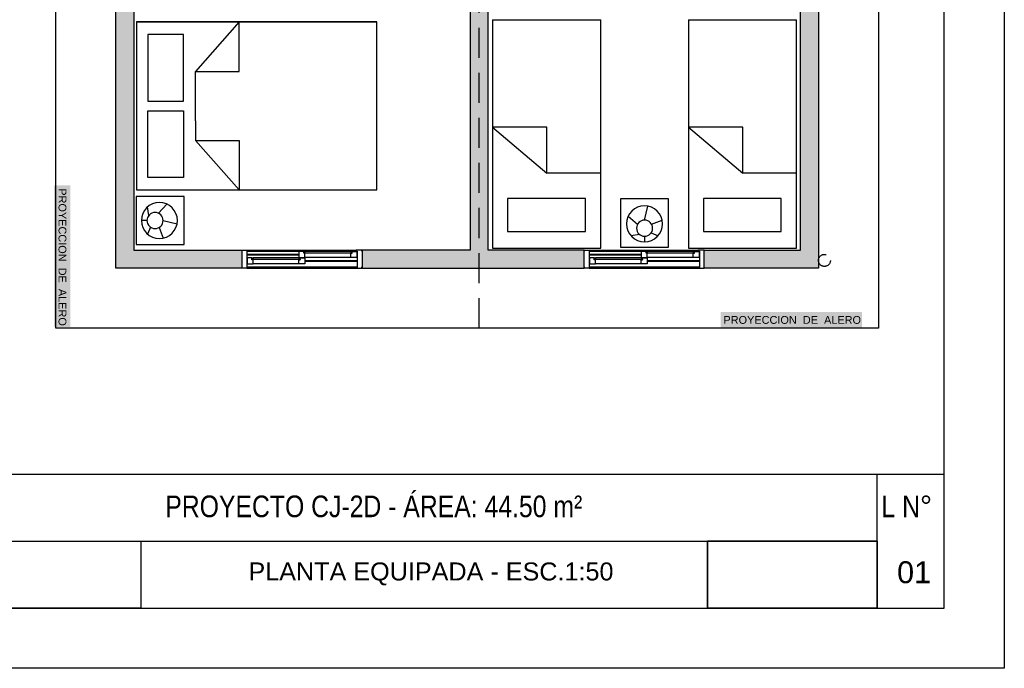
# Model space of a CAD drawing. Header units: millimetres. Extents: x 201 to 840, y 135 to 685.
# Tile 169 of 219: x 313.37 to 321.56, y 335.53 to 340.93. Entities that reach past the tile are written whole.
import ezdxf

# ---------------------------------------------------------------- set-up
doc = ezdxf.new("R2010")
doc.units = ezdxf.units.MM
doc.linetypes.add('HIDDEN', pattern=[0.375, 0.25, -0.125])
for name, color, linetype in [('01', 1, 'Continuous'), ('ABERTURAS', 2, 'Continuous'), ('EQUIPAMIENTO MOVIL', 1, 'Continuous'), ('LAMINA', 6, 'Continuous'), ('LLENO MURO', 251, 'Continuous'), ('muro', 6, 'Continuous'), ('piso', 1, 'Continuous'), ('pluvial', 30, 'Continuous'), ('PROYECCIONES', 2, 'Continuous'), ('TEXT', 4, 'Continuous'), ('TEXTO LAMINA', 2, 'Continuous')]:
    doc.layers.add(name, color=color, linetype=linetype)
doc.styles.add('ARIAL', font='arial.ttf', dxfattribs={"height": 0.06})
doc.styles.add('STYLE1', font='ARIALUNI.TTF', dxfattribs={"height": 0.09})
picture_1 = doc.add_image_def('image1.jpg', size_in_pixel=(635, 198))
picture_2 = doc.add_image_def('image2.png', size_in_pixel=(322, 127))
picture_3 = doc.add_image_def('image5.jpg', size_in_pixel=(635, 198))
picture_4 = doc.add_image_def('image6.png', size_in_pixel=(322, 127))

# ---------------------------------------------------------------- blocks, each defined once
blk = doc.blocks.new('A$C6A8D2FFF')
at = {"color": 1}
for p, q in [((0.2136, 0.2599), (0.1461, 0.3368)), ((0.2958, 0.2419), (0.3062, 0.3131)), ((0.1766, 0.2), (0.0604, 0.1718)), ((0.3106, 0.2), (0.3577, 0.2)), ((0.2095, 0.1423), (0.1752, 0.0535)), ((0.2812, 0.1446), (0.3067, 0.0873))]:
    blk.add_line(p, q, dxfattribs=at)
blk.add_lwpolyline([(0, 0.4), (0.4, 0.4), (0.4, 0), (0, 0)], close=True)
for centre, radius in [((0.2077, 0.2), 0.15), ((0.2436, 0.2), 0.067)]:
    blk.add_circle(centre, radius)
blk = doc.blocks.new('TYHYTH')
at = {"layer": 'EQUIPAMIENTO MOVIL', "color": 1}
for p, q in [((0.5712, 0.9908), (-0.8288, 0.9908)), ((-0.8288, 0.9908), (-0.8288, -1.0092)), ((0.5712, 0.9908), (0.5712, -1.0092)), ((0.5712, -1.0092), (0.5712, 0.9908)), ((-0.7236, 0.8969), (-0.169, 0.8969)), ((-0.7236, 0.5979), (-0.7236, 0.8969)), ((-0.169, 0.8969), (-0.169, 0.5979)), ((-0.169, 0.8969), (-0.169, 0.5979)), ((-0.0885, 0.8969), (-0.0885, 0.5979)), ((0.4661, 0.8969), (-0.0885, 0.8969)), ((0.4661, 0.8969), (-0.0885, 0.8969)), ((0.4661, 0.5979), (0.4661, 0.8969)), ((0.4661, 0.5979), (0.4661, 0.8969)), ((-0.169, 0.5979), (-0.7236, 0.5979)), ((-0.0885, 0.5979), (0.4661, 0.5979)), ((-0.0885, 0.5979), (0.4661, 0.5979)), ((-0.8288, 0.1369), (-0.4163, 0.5003)), ((-0.2538, 0.5003), (-0.4163, 0.5003)), ((-0.4163, 0.5003), (-0.4163, 0.1369)), ((-0.2538, 0.5003), (0.1587, 0.5003)), ((0.5712, 0.1369), (0.1587, 0.5003)), ((0.1587, 0.5003), (0.1587, 0.1369)), ((0.5712, -1.0092), (0.5712, 0.2908)), ((-0.4163, 0.1369), (-0.8288, 0.1369)), ((0.1587, 0.1369), (0.5712, 0.1369)), ((0.5712, -0.1592), (0.5712, -1.0092)), ((-0.8288, -1.0092), (0.5712, -1.0092)), ((-0.8288, -1.0092), (0.5712, -1.0092)), ((-0.8288, -1.0092), (0.5712, -1.0092))]:
    blk.add_line(p, q, dxfattribs=at)
blk = doc.blocks.new('45Y54')
for p, q in [((-0.861, 0.2597), (-0.861, -0.6403)), ((1.039, 0.2597), (-0.861, 0.2597)), ((0.147, 0.2597), (-0.2356, -0.1927)), ((0.147, -0.1927), (0.147, 0.2597)), ((1.039, 0.2597), (1.039, -0.6403)), ((-0.7208, 0.1348), (-0.7208, -0.5127)), ((-0.4462, 0.1348), (-0.7208, 0.1348)), ((-0.4462, -0.5127), (-0.4462, 0.1348)), ((-0.2356, -0.6403), (-0.2356, -0.1927)), ((-0.2356, -0.1927), (0.147, -0.1927)), ((-0.7208, -0.5127), (-0.4462, -0.5127)), ((-0.861, -0.6403), (1.039, -0.6403))]:
    blk.add_line(p, q)

msp = doc.modelspace()

# ---------------------------------------------------------------- hatches: boundary and pattern name
at = {"layer": 'LLENO MURO'}
h = msp.add_hatch(color=256, dxfattribs=at)
h.paths.add_polyline_path([(315.7638, 347.3642), (315.7155, 347.3642), (315.7155, 347.2142), (315.7638, 347.2142)])
h.paths.add_polyline_path([(316.1505, 342.0615), (314.3155, 342.0615), (314.3155, 342.5965), (314.1655, 342.5965), (314.1655, 338.8615), (315.2155, 338.8615), (315.2155, 339.0115), (314.3155, 339.0115), (314.3155, 341.9115), (316.1505, 341.9115)])
h.paths.add_polyline_path([(318.0655, 339.0115), (317.2655, 339.0115), (317.2655, 341.9115), (317.3655, 341.9115), (317.3655, 342.0615), (317.0155, 342.0615), (317.0155, 341.9115), (317.1155, 341.9115), (317.1155, 339.0115), (316.2155, 339.0115), (316.2155, 338.8615), (318.0655, 338.8615)])
h.paths.add_polyline_path([(319.0155, 345.4629), (318.8655, 345.4629), (318.8655, 344.6615), (318.2655, 344.6615), (318.2655, 344.5115), (318.8655, 344.5115), (318.8655, 344.4615), (319.0155, 344.4615)])
h.paths.add_polyline_path([(319.0155, 347.3642), (317.1905, 347.3642), (317.1905, 347.2142), (318.8655, 347.2142), (318.8655, 346.4629), (319.0155, 346.4629)])
h.paths.add_polyline_path([(317.1905, 347.3642), (315.7638, 347.3642), (315.7638, 347.2142), (316.4186, 347.2142), (316.4186, 347.166), (316.5686, 347.166), (316.5686, 347.2142), (317.1905, 347.2142)])
h.paths.add_polyline_path([(316.5686, 346.401), (316.4186, 346.401), (316.4186, 346.0133), (316.3836, 346.0133), (316.3836, 345.8633), (316.4186, 345.8633), (316.4186, 344.6615), (314.3155, 344.6615), (314.3155, 344.964), (314.1655, 344.964), (314.1655, 344.4615), (314.3155, 344.4615), (314.3155, 344.5115), (316.5686, 344.5115)])
h.paths.add_polyline_path([(315.6186, 346.0115), (314.1655, 346.0115), (314.1655, 345.564), (314.3155, 345.564), (314.3155, 345.8615), (315.6186, 345.8615)])
h.paths.add_polyline_path([(314.3155, 347.3642), (314.1655, 347.3642), (314.1655, 346.0115), (314.3155, 346.0115)])
h.paths.add_polyline_path([(320.0155, 342.0615), (319.0155, 342.0615), (319.0155, 342.5965), (318.8655, 342.5965), (318.8655, 342.0615), (318.2305, 342.0615), (318.2305, 341.9115), (319.8655, 341.9115), (319.8655, 339.0115), (319.0655, 339.0115), (319.0655, 338.8615), (320.0155, 338.8615)])
h.paths.add_polyline_path([(313.8839, 341.7333), (313.8839, 341.3572), (314.003, 341.3572), (314.003, 341.7333)])
h.paths.add_polyline_path([(313.6523, 339.5488), (313.6523, 338.3709), (313.7863, 338.3709), (313.7863, 339.5488)])
h.paths.add_polyline_path([(319.2015, 338.3606), (320.3794, 338.3606), (320.3794, 338.4945), (319.2015, 338.4945)])

# ---------------------------------------------------------------- linework, layer by layer
msp.add_lwpolyline([(312.0863, 335.5296), (312.0863, 350.7771), (321.563, 350.7771), (321.563, 335.5296)], close=True)
at = {"layer": 'ABERTURAS', "color": 1}
for p, q in [((315.2555, 338.977), (315.6905, 338.977)), ((315.2555, 338.972), (315.6905, 338.972)), ((315.2655, 339.0115), (316.1655, 339.0115)), ((315.2655, 339.0015), (316.1655, 339.0015)), ((316.1226, 338.9995), (315.7408, 338.9995)), ((318.1055, 338.977), (318.5405, 338.977)), ((318.1055, 338.972), (318.5405, 338.972)), ((318.1155, 339.0115), (319.0155, 339.0115)), ((318.1155, 339.0015), (319.0155, 339.0015)), ((318.9726, 338.9995), (318.5908, 338.9995)), ((315.6905, 338.896), (315.3082, 338.896)), ((315.6902, 338.946), (315.3084, 338.946)), ((316.1229, 338.9495), (315.7405, 338.9495)), ((315.7405, 338.9235), (316.1755, 338.9235)), ((315.7405, 338.9185), (316.1755, 338.9185)), ((318.5405, 338.896), (318.1582, 338.896)), ((318.5402, 338.946), (318.1584, 338.946)), ((318.9729, 338.9495), (318.5905, 338.9495)), ((318.5905, 338.9235), (319.0255, 338.9235)), ((318.5905, 338.9185), (319.0255, 338.9185)), ((315.2555, 338.8715), (316.1755, 338.8715)), ((316.1755, 338.8615), (315.2555, 338.8615)), ((315.2555, 338.8615), (316.1755, 338.8615)), ((318.1055, 338.8715), (319.0255, 338.8715)), ((319.0255, 338.8615), (318.1055, 338.8615)), ((318.1055, 338.8615), (319.0255, 338.8615))]:
    msp.add_line(p, q, dxfattribs=at)
at = {"layer": 'ABERTURAS'}
for points in [[(315.2181, 339.0015), (315.2181, 339.0115), (315.2655, 339.0115), (315.2655, 339.0015), (315.2555, 339.0015), (315.2555, 338.8615), (315.2181, 338.8615), (315.2181, 338.8715)], [(315.6905, 338.971), (315.6905, 338.9495), (315.7405, 338.9495), (315.7405, 338.9845), (315.7305, 338.9845), (315.7305, 338.9995), (315.6905, 338.9995), (315.6905, 338.978), (315.6905, 338.978), (315.6905, 338.971), (315.6905, 338.971)], [(316.1729, 338.971), (316.1729, 338.9495), (316.1229, 338.9495), (316.1229, 338.9845), (316.1329, 338.9845), (316.1329, 338.9995), (316.1729, 338.9995), (316.1729, 338.978), (316.1729, 338.978), (316.1729, 338.971), (316.1729, 338.971)], [(316.213, 339.0015), (316.213, 339.0115), (316.1655, 339.0115), (316.1655, 339.0015), (316.1755, 339.0015), (316.1755, 338.8615), (316.213, 338.8615), (316.213, 338.8715)], [(318.0681, 339.0015), (318.0681, 339.0115), (318.1155, 339.0115), (318.1155, 339.0015), (318.1055, 339.0015), (318.1055, 338.8615), (318.0681, 338.8615), (318.0681, 338.8715)], [(318.5405, 338.971), (318.5405, 338.9495), (318.5905, 338.9495), (318.5905, 338.9845), (318.5805, 338.9845), (318.5805, 338.9995), (318.5405, 338.9995), (318.5405, 338.978), (318.5405, 338.978), (318.5405, 338.971), (318.5405, 338.971)], [(319.0229, 338.971), (319.0229, 338.9495), (318.9729, 338.9495), (318.9729, 338.9845), (318.9829, 338.9845), (318.9829, 338.9995), (319.0229, 338.9995), (319.0229, 338.978), (319.0229, 338.978), (319.0229, 338.971), (319.0229, 338.971)], [(319.063, 339.0015), (319.063, 339.0115), (319.0155, 339.0115), (319.0155, 339.0015), (319.0255, 339.0015), (319.0255, 338.8615), (319.063, 338.8615), (319.063, 338.8715)], [(315.2582, 338.9175), (315.2582, 338.896), (315.3082, 338.896), (315.3082, 338.931), (315.2982, 338.931), (315.2982, 338.946), (315.2582, 338.946), (315.2582, 338.9245), (315.2582, 338.9245), (315.2582, 338.9175), (315.2582, 338.9175)], [(315.7405, 338.9175), (315.7405, 338.896), (315.6905, 338.896), (315.6905, 338.931), (315.7005, 338.931), (315.7005, 338.946), (315.7405, 338.946), (315.7405, 338.9245), (315.7405, 338.9245), (315.7405, 338.9175), (315.7405, 338.9175)], [(318.1082, 338.9175), (318.1082, 338.896), (318.1582, 338.896), (318.1582, 338.931), (318.1482, 338.931), (318.1482, 338.946), (318.1082, 338.946), (318.1082, 338.9245), (318.1082, 338.9245), (318.1082, 338.9175), (318.1082, 338.9175)], [(318.5905, 338.9175), (318.5905, 338.896), (318.5405, 338.896), (318.5405, 338.931), (318.5505, 338.931), (318.5505, 338.946), (318.5905, 338.946), (318.5905, 338.9245), (318.5905, 338.9245), (318.5905, 338.9175), (318.5905, 338.9175)]]:
    msp.add_lwpolyline(points, dxfattribs=at)
for points in [[(315.7408, 338.9995), (315.7408, 338.9895), (315.7308, 338.9895), (315.7308, 338.9995)], [(316.1226, 338.9995), (316.1226, 338.9895), (316.1326, 338.9895), (316.1326, 338.9995)], [(318.5908, 338.9995), (318.5908, 338.9895), (318.5808, 338.9895), (318.5808, 338.9995)], [(318.9726, 338.9995), (318.9726, 338.9895), (318.9826, 338.9895), (318.9826, 338.9995)], [(315.3084, 338.946), (315.3084, 338.936), (315.2984, 338.936), (315.2984, 338.946)], [(315.6902, 338.946), (315.6902, 338.936), (315.7002, 338.936), (315.7002, 338.946)], [(318.1584, 338.946), (318.1584, 338.936), (318.1484, 338.936), (318.1484, 338.946)], [(318.5402, 338.946), (318.5402, 338.936), (318.5502, 338.936), (318.5502, 338.946)]]:
    msp.add_lwpolyline(points, close=True, dxfattribs=at)
at = {"layer": 'ABERTURAS', "color": 1}
for points in [[(316.1329, 338.985), (315.7308, 338.985), (315.7308, 338.989), (316.1329, 338.989)], [(318.9829, 338.985), (318.5808, 338.985), (318.5808, 338.989), (318.9829, 338.989)], [(315.2982, 338.9355), (315.7003, 338.9355), (315.7003, 338.9315), (315.2982, 338.9315)], [(318.1482, 338.9355), (318.5503, 338.9355), (318.5503, 338.9315), (318.1482, 338.9315)]]:
    msp.add_lwpolyline(points, dxfattribs=at)
at = {"layer": 'LAMINA', "color": 2}
for p, q in [((321.063, 337.1437), (312.5863, 337.1437)), ((320.5041, 336.0296), (320.5041, 337.1437))]:
    msp.add_line(p, q, dxfattribs=at)
at = {"layer": 'LAMINA'}
msp.add_line((312.5863, 336.0296), (321.063, 336.0296), dxfattribs=at)
msp.add_line((312.5863, 336.0296), (321.063, 336.0296), dxfattribs=at)
msp.add_lwpolyline([(321.063, 336.0296), (321.063, 350.0771), (312.5863, 350.0771), (312.5863, 336.0296)], close=True, dxfattribs=at)
at = {"layer": 'LAMINA', "color": 1}
msp.add_lwpolyline([(312.5863, 336.5866), (320.5041, 336.5866)], dxfattribs=at)
at = {"layer": 'muro'}
for points in [[(314.1655, 338.8615), (314.1655, 342.5965), (314.3155, 342.5965), (314.3155, 342.0615), (316.1505, 342.0615), (316.1505, 341.9115), (314.3155, 341.9115), (314.3155, 339.0115), (315.2155, 339.0115), (315.2155, 338.8615), (314.1655, 338.8615)], [(319.0655, 339.0115), (319.8655, 339.0115), (319.8655, 341.9115), (318.2305, 341.9115), (318.2305, 342.0615), (318.8655, 342.0615), (318.8655, 342.5965), (319.0155, 342.5965), (319.0155, 342.0615), (320.0155, 342.0615), (320.0155, 338.8615), (319.0655, 338.8615), (319.0655, 339.0115)], [(317.1155, 341.9115), (317.1155, 339.0115), (316.2155, 339.0115), (316.2155, 338.8615), (318.0655, 338.8615), (318.0655, 339.0115), (317.2655, 339.0115), (317.2655, 341.9115), (317.3655, 341.9115), (317.3655, 342.0615), (317.0155, 342.0615), (317.0155, 341.9115), (317.1155, 341.9115)]]:
    msp.add_lwpolyline(points, dxfattribs=at)
at = {"layer": 'piso'}
for p, q in [((313.6655, 338.3615), (313.6655, 347.8642)), ((320.5155, 342.0615), (320.5155, 338.3615)), ((320.5155, 338.3615), (313.6655, 338.3615))]:
    msp.add_line(p, q, dxfattribs=at)
at = {"layer": 'pluvial', "linetype": 'HIDDEN'}
msp.add_circle((320.0655, 338.9252), 0.05, dxfattribs=at)
at = {"layer": 'PROYECCIONES', "linetype": 'HIDDEN'}
msp.add_lwpolyline([(313.6655, 338.3615), (313.6655, 347.8642), (319.5155, 347.8642), (319.5155, 342.0615), (320.5155, 342.0615), (320.5155, 338.3615)], close=True, dxfattribs=at)
msp.add_lwpolyline([(317.1905, 338.3615), (317.1905, 347.8642)], dxfattribs=at)
at = {"layer": 'TEXTO LAMINA'}
msp.add_lwpolyline([(319.0917, 336.0296), (320.5041, 336.0296), (320.5041, 336.5866), (319.0917, 336.5866)], close=True, dxfattribs=at)

# ---------------------------------------------------------------- block references
at = {"layer": 'EQUIPAMIENTO MOVIL', "rotation": 90}
for name, p in [('TYHYTH', (315.3286, 340.3402)), ('45Y54', (317.5624, 339.8876)), ('45Y54', (319.1932, 339.8876))]:
    msp.add_blockref(name, p, dxfattribs=at)
at = {"layer": 'EQUIPAMIENTO MOVIL', "ltscale": 0.01, "xscale": -1}
msp.add_blockref('A$C6A8D2FFF', (314.736, 339.0572), dxfattribs=at)
at = {"layer": 'EQUIPAMIENTO MOVIL', "ltscale": 0.01, "xscale": -1, "rotation": 90}
msp.add_blockref('A$C6A8D2FFF', (318.7681, 339.4367), dxfattribs=at)

# ---------------------------------------------------------------- texts
at = {"layer": 'TEXT', "color": 1, "ltscale": 0.01, "insert": (313.754, 339.5255), "char_height": 0.065, "width": 1.47, "attachment_point": 1, "rotation": 270, "style": 'STYLE1'}
msp.add_mtext('{\\fArial|b0|i0|c0|p34;PROYECCION  DE  ALERO}', dxfattribs=at)
at = {"layer": 'TEXT', "color": 1, "ltscale": 0.01, "insert": (319.2247, 338.4622), "char_height": 0.065, "width": 1.47, "attachment_point": 1, "style": 'STYLE1'}
msp.add_mtext('{\\fArial|b0|i0|c0|p34;PROYECCION  DE  ALERO}', dxfattribs=at)
at = {"layer": 'TEXTO LAMINA', "color": 4, "style": 'ARIAL'}
msp.add_text('01', height=0.18244, dxfattribs=at).set_placement((320.6702, 336.2381))
at = {"layer": 'TEXTO LAMINA', "color": 2, "style": 'ARIAL'}
msp.add_text('PLANTA EQUIPADA - ESC.1:50', height=0.15, dxfattribs=at).set_placement((315.27, 336.2608))
at = {"layer": 'TEXTO LAMINA', "char_height": 0.18, "attachment_point": 1, "style": 'ARIAL'}
for s, width, insert in [('{\\fTechnic|b0|i0|c2|p2;PROYECTO CJ-2D - ÁREA: 44.50 m²}', 4.338061, (314.5778, 336.9677)), ('{\\fTechnic|b0|i0|c2|p2;L N°}', 0.539921, (320.5402, 336.9677))]:
    msp.add_mtext_dynamic_manual_height_columns(s, width=width, gutter_width=12.5, heights=[0], dxfattribs=dict(at, insert=insert))

# ---------------------------------------------------------------- pictures from other files: only their frames are drawn
at = {"layer": '01'}
image = msp.add_image(picture_3, insert=(312.5863, 336.0296), size_in_units=(1.7866, 0.5571), dxfattribs=at)
image.dxf.flags = 7
image = msp.add_image(picture_4, insert=(319.0917, 336.0296), size_in_units=(1.4124, 0.5571), dxfattribs=at)
image.dxf.flags = 7
at = {"layer": 'TEXTO LAMINA'}
image = msp.add_image(picture_1, insert=(312.5863, 336.0296), size_in_units=(1.7866, 0.5571), rotation=0, dxfattribs=at)
image.dxf.flags = 7
image = msp.add_image(picture_2, insert=(319.0917, 336.0296), size_in_units=(1.4124, 0.5571), rotation=0, dxfattribs=at)
image.dxf.flags = 7

doc.saveas('drawing.dxf')
